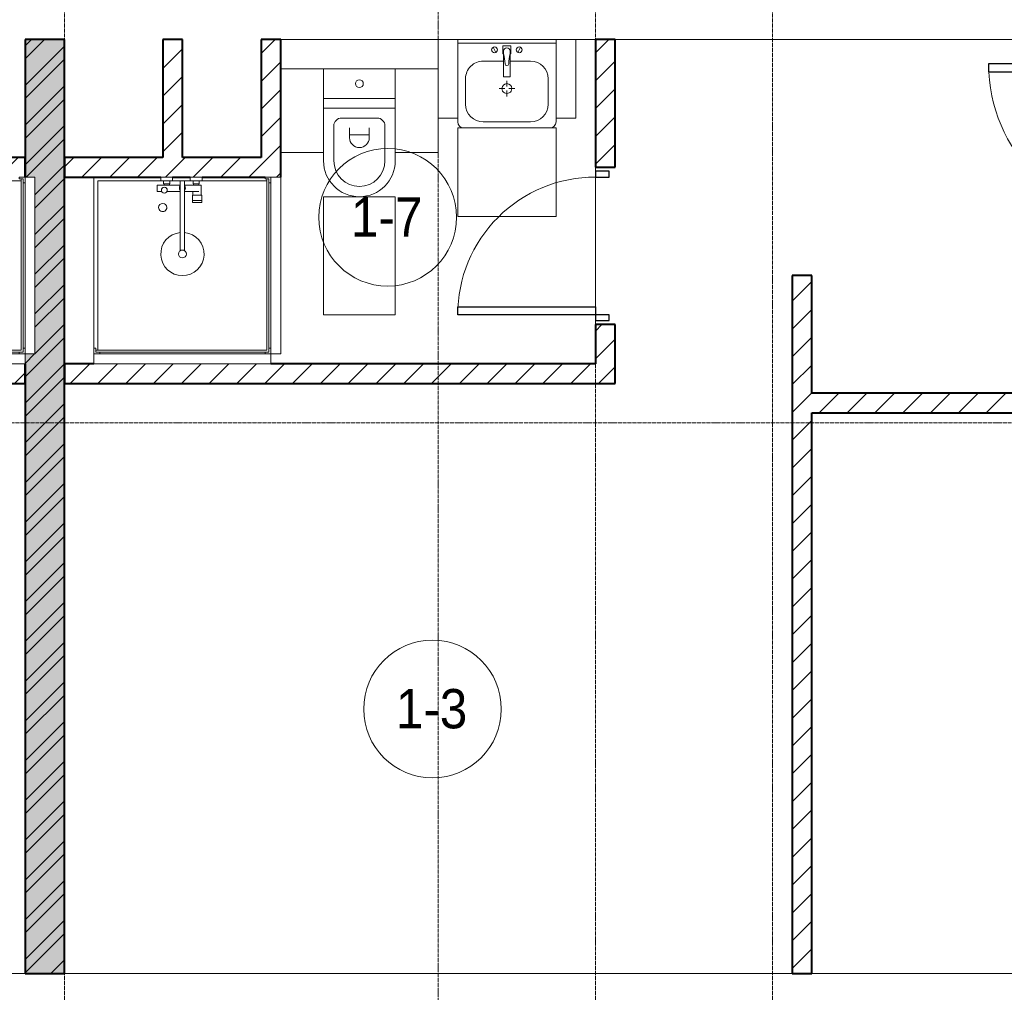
# Model space of a CAD drawing. Header units: millimetres. Extents: x 110168 to 197584, y 7718 to 235556.
# Tile 11 of 42: x 122123 to 127130, y 15904 to 20850. Entities that reach past the tile are written whole.
import ezdxf

# ---------------------------------------------------------------- set-up
doc = ezdxf.new("R2010")
doc.units = ezdxf.units.MM
doc.linetypes.add('ADSK_Линия сетки', pattern=[25, 20, -2.5, 0, -2.5])
doc.linetypes.add('Линия сетки', pattern=[25, 20, -2.5, 0, -2.5])
for name, color, linetype, lineweight in [('Двери', 7, 'Continuous', 18), ('Марки помещений', 7, 'Continuous', 20), ('Мебель', 7, 'Continuous', 18), ('Оси', 7, 'Continuous', 9), ('Перекрытия', 7, 'Continuous', 18), ('Сантехнические приборы', 7, 'Continuous', 18), ('Стены разрез', 7, 'Continuous', 40)]:
    doc.layers.add(name, color=color, linetype=linetype, lineweight=lineweight)
doc.styles.add('Arial_3', font='arial.ttf', dxfattribs={"width": 0.9, "height": 200})
pattern_1 = [(45, (0, 0), (-70.71068, 70.71068), [])]

# ---------------------------------------------------------------- blocks, each defined once
blk = doc.blocks.new('MR_Душевой поддон - Санузел с душем_900х900-2638749-МКСС_К4_L26_87_900_')
at = {"layer": 'Сантехнические приборы', "color": 253, "true_color": 0xaaaaaa}
for p, q in [((-100, 870), (-90, 870)), ((-90, 870), (-90, 890)), ((-90, 890), (-70, 890)), ((790, 890), (-90, 890)), ((-90, 890), (-90, 10)), ((-80, 10), (-80, 880)), ((-80, 880), (790, 880)), ((-70, 890), (-70, 900)), ((770, 900), (770, 890)), ((770, 890), (790, 890)), ((780, 880), (780, 20)), ((790, 890), (790, 870)), ((790, 880), (790, 890)), ((790, 870), (800, 870)), ((800, 870), (800, 900)), ((800, 870), (800, 0)), ((338.7, 20), (338.7, 375.1)), ((361.3, 375.1), (361.3, 20)), ((251.9, 129.1), (298.9, 129.1)), ((251.9, 120), (251.9, 129.1)), ((251.9, 120), (298.9, 120)), ((251.9, 92.5), (251.9, 120)), ((298.9, 120), (251.9, 120)), ((298.9, 129.1), (298.9, 120)), ((298.9, 120), (298.9, 92.5)), ((298.9, 92.5), (251.9, 92.5)), ((253.8, 92.5), (296.6, 92.5)), ((253.8, 42), (253.8, 92.5)), ((266.7, 73.7), (338.7, 73.7)), ((296.6, 92.5), (296.6, 73.7)), ((361.3, 73.7), (428.7, 73.7)), ((455.7, 73.7), (479.1, 73.7)), ((479.1, 73.7), (479.1, 42)), ((-90, 30), (-100, 30)), ((-90, 10), (-90, 30)), ((-70, 10), (-90, 10)), ((-90, 10), (-80, 10)), ((250.2, 20), (-80, 20)), ((-70, 0), (-70, 10)), ((250.2, 20), (310, 20)), ((250.2, 0), (250.2, 20)), ((266.7, 42), (253.8, 42)), ((264, 34), (296, 34)), ((264, 20), (264, 34)), ((296, 20), (264, 20)), ((338.7, 42), (266.7, 42)), ((266.7, 42), (293.6, 42)), ((266.7, 34), (266.7, 42)), ((293.6, 34), (266.7, 34)), ((293.6, 42), (293.6, 34)), ((296, 34), (296, 20)), ((338.7, 20), (310, 20)), ((310, 20), (310, 0)), ((361.3, 20), (338.7, 20)), ((479.1, 42), (361.3, 42)), ((400, 20), (361.3, 20)), ((400, 0), (400, 20)), ((400, 20), (459.8, 20)), ((414, 20), (414, 34)), ((414, 34), (446, 34)), ((446, 20), (414, 20)), ((416.4, 34), (416.4, 42)), ((416.4, 42), (443.3, 42)), ((443.3, 34), (416.4, 34)), ((443.3, 42), (443.3, 34)), ((446, 34), (446, 20)), ((780, 20), (459.8, 20)), ((459.8, 20), (459.8, 0)), ((-100, 0), (-70, 0)), ((310, 0), (250.2, 0)), ((459.8, 0), (400, 0))]:
    blk.add_line(p, q, dxfattribs=at)
for centre, radius, start, end in [((350, 391.5), 110, 275.916, 264.084), ((350, 391.5), 20, 0, 180), ((350, 391.5), 20, 180, 0), ((350, 391.5), 20, 235.4667, 304.5333), ((450, 155.2), 20.9, 360, 180), ((450, 155.2), 20.9, 180, 360), ((350, 56.1), 15.5, 137.0093, 222.9907), ((350, 56.1), 15.5, 317.0093, 42.9907), ((442.2, 67.2), 15, 0, 180), ((442.2, 67.2), 15, 154.0483, 25.9517), ((442.2, 67.2), 15, 180, 0)]:
    blk.add_arc(centre, radius, start, end, dxfattribs=at)
blk = doc.blocks.new('MR_Зона обслуживания - MR_Зона обслуживания-2638751-МКСС_К4_L26_87_900_')
at = {"layer": 'Мебель', "lineweight": 9}
for p, q in [((450, 50), (-450, 50)), ((-450, 50), (-450, 0)), ((-450, 0), (450, 0)), ((450, 0), (450, 50))]:
    blk.add_line(p, q, dxfattribs=at)
blk = doc.blocks.new('MR_Унитаз напольный - Санузел с ванной-2515844-МКСС_К4_L26_87_900_')
at = {"layer": 'Сантехнические приборы', "color": 253, "true_color": 0xaaaaaa}
for p, q in [((-182.5, 200), (-182.5, 50)), ((182.5, 200), (-182.5, 200)), ((182.5, 50), (182.5, 200)), ((-182.5, 50), (182.5, 50)), ((182.5, 50), (-182.5, 50)), ((-182.5, 50), (-182.5, 0)), ((-182.5, 0), (182.5, 0)), ((182.5, 0), (182.5, 50)), ((182.5, 0), (-182.5, 0)), ((-182.5, 0), (-182.5, -267.5)), ((-90, -50), (90, -50)), ((182.5, -267.5), (182.5, 0)), ((-130, -267.5), (-130, -90)), ((-50, -150), (-50, -100)), ((50, -100), (50, -150)), ((130, -90), (130, -267.5)), ((-50, -135), (50, -135))]:
    blk.add_line(p, q, dxfattribs=at)
for centre, radius, start, end in [((0, 125), 20, 0, 180), ((0, 125), 20, 180, 0), ((-90, -90), 40, 90, 180), ((90, -90), 40, 360, 90), ((0, -150), 50, 180, 0), ((0, -267.5), 182.5, 180, 360), ((0, -267.5), 130, 180, 0)]:
    blk.add_arc(centre, radius, start, end, dxfattribs=at)
blk = doc.blocks.new('MR_Зона обслуживания - MR_Зона обслуживания-2638726-МКСС_К4_L26_87_900_')
at = {"layer": 'Мебель', "lineweight": 9}
for p, q in [((182.5, 0), (-182.5, 0)), ((-182.5, 0), (-182.5, -600)), ((182.5, -600), (182.5, 0)), ((-182.5, -600), (182.5, -600))]:
    blk.add_line(p, q, dxfattribs=at)
blk = doc.blocks.new('MR_Зона обслуживания - MR_Зона обслуживания-2638729-МКСС_К4_L26_87_900_')
at = {"layer": 'Мебель', "lineweight": 9}
for p, q in [((108.75, 0), (-108.75, 0)), ((108.75, -425), (108.75, -250)), ((-108.75, -425), (108.75, -425))]:
    blk.add_line(p, q, dxfattribs=at)
blk = doc.blocks.new('MR_Зона обслуживания - MR_Зона обслуживания-V9-МКСС_К4_L26_87_900_')
at = {"layer": 'Мебель', "lineweight": 9}
for p, q in [((108.75, 0), (-108.75, 0)), ((-108.75, -425), (108.75, -425))]:
    blk.add_line(p, q, dxfattribs=at)
blk = doc.blocks.new('MR_Тумба-Умывальник с зеркалом - Тумба-умывальник_500-2638752-МКСС_К4_L26_87_900_')
at = {"layer": 'Сантехнические приборы', "color": 253, "true_color": 0xaaaaaa}
for p, q in [((-250, 400), (-250, 420)), ((-120, 420), (120, 420)), ((250, 420), (250, 400)), ((-210, 200), (-210, 330)), ((210, 330), (210, 200)), ((0, 290), (0, 260)), ((-10, 250), (-40, 250)), ((0, 210), (0, 240)), ((40, 250), (10, 250)), ((-17, 73.1), (-17, 187.9)), ((-14, 190.9), (14, 190.9)), ((17, 187.9), (17, 73.1)), ((-17, 110), (-120, 110)), ((120, 110), (17, 110)), ((-69.7, 39.8), (-55.6, 66.3)), ((-20, 73.1), (-17, 73.1)), ((-20, 33.1), (-20, 73.1)), ((-17, 60), (-17, 73.1)), ((17, 73.1), (17, 60)), ((17, 73.1), (20, 73.1)), ((20, 73.1), (20, 33.1)), ((69.7, 39.8), (55.6, 66.3)), ((-250, 20), (250, 20)), ((250, 0), (-250, 0)), ((20, 33.1), (-20, 33.1))]:
    blk.add_line(p, q, dxfattribs=at)
for centre, radius, start, end in [((-220, 420), 30, 90, 180), ((-120, 330), 90, 90, 180), ((120, 330), 90, 0, 90), ((220, 420), 30, 0, 90), ((0, 250), 25, 360, 180), ((0, 250), 25, 180, 360), ((-120, 200), 90, 180, 270), ((-14, 187.9), 3, 90, 180), ((-14, 187.9), 3, 105, 165), ((14, 187.9), 3, 0, 90), ((14, 187.9), 3, 15, 75), ((120, 200), 90, 270, 0), ((-217.6, 129.9), 208.5, 344.1823, 358.4054), ((0, 124.1), 9.19, 0, 180), ((217.6, 129.9), 208.5, 181.5946, 195.8177), ((-62.7, 53.1), 15, 0, 180), ((-62.7, 53.1), 15, 180, 0), ((0, 60), 17, 180, 0), ((62.7, 53.1), 15, 0, 180), ((62.7, 53.1), 15, 180, 0)]:
    blk.add_arc(centre, radius, start, end, dxfattribs=at)
blk = doc.blocks.new('MR_Зона обслуживания - MR_Зона обслуживания-2638754-МКСС_К4_L26_87_900_')
at = {"layer": 'Мебель', "lineweight": 9}
for p, q in [((250, 450), (-250, 450)), ((-250, 450), (-250, 0)), ((250, 0), (250, 450)), ((-250, 0), (250, 0))]:
    blk.add_line(p, q, dxfattribs=at)
blk = doc.blocks.new('MR_Зона обслуживания - MR_Зона обслуживания-V10-МКСС_К4_L26_87_900_')
at = {"layer": 'Мебель', "lineweight": 9}
for p, q in [((50, 400), (-50, 400)), ((-50, 400), (-50, 0)), ((50, 0), (50, 400)), ((-50, 0), (50, 0))]:
    blk.add_line(p, q, dxfattribs=at)
blk = doc.blocks.new('A_DOR_Door - Вн_3_Одинарная_900x2100-3011773-МКСС_К4_L26_87_900_')
at = {"layer": 'Двери', "color": 253, "lineweight": 30, "true_color": 0xaaaaaa}
for p, q in [((-430, 20), (-400, 20)), ((-430, -50), (-430, 20)), ((-400, 20), (-400, -50)), ((400, -50), (400, 20)), ((400, 20), (430, 20)), ((430, 20), (430, -50)), ((-400, -50), (-430, -50)), ((-400, -50), (-400, -850)), ((-360, -50), (-400, -50)), ((-400, -50), (-400, -850)), ((-360, -850), (-360, -50)), ((430, -50), (400, -50)), ((-400, -850), (-360, -850))]:
    blk.add_line(p, q, dxfattribs=at)
at = {"layer": 'Двери', "color": 254, "lineweight": 9, "true_color": 0xd4d4d4}
blk.add_arc((-400, -50), 800, 270, 0, dxfattribs=at)
blk = doc.blocks.new('A_DOR_Door - Вн_3_Одинарная_800x2100-3010512-МКСС_К4_L26_87_900_')
at = {"layer": 'Двери', "color": 253, "lineweight": 30, "true_color": 0xaaaaaa}
for p, q in [((-350, 50), (-350, 750)), ((-350, 750), (-310, 750)), ((-350, 50), (-350, 750)), ((-310, 750), (-310, 50)), ((-380, 50), (-380, -20)), ((-350, 50), (-380, 50)), ((-310, 50), (-350, 50)), ((-350, -20), (-350, 50)), ((380, 50), (350, 50)), ((350, 50), (350, -20)), ((380, -20), (380, 50)), ((-380, -20), (-350, -20)), ((350, -20), (380, -20))]:
    blk.add_line(p, q, dxfattribs=at)
at = {"layer": 'Двери', "color": 254, "lineweight": 9, "true_color": 0xd4d4d4}
blk.add_arc((-350, 50), 700, 360, 90, dxfattribs=at)
blk = doc.blocks.new('135_SLK_K4_AR_rvt-1-МКСС_К4_L26_87_900_')
at = {"layer": 'Стены разрез', "lineweight": 9, "true_color": 0xaaaaaa}
h = blk.add_hatch(dxfattribs=at)
h.set_pattern_fill('FP_2', color=253, style=0, pattern_type=2)
h.set_pattern_definition([(50, (0, 0), (218.62117, -19.1268), [22.86, -251.46]), (355, (0, 0), (-42.29187, 229.2684), [18.288, -201.168]), (100.451, (18.22, -1.6), (176.33107, 210.13963), [19.428, -213.708]), (46.184, (0, 60.96), (325.29495, -50.45164), [34.29, -377.19]), (96.636, (27.1, 56.76), (284.883, 296.91266), [29.142, -320.562]), (351.184, (0, 60.96), (284.8858, 296.9107), [27.432, -301.752]), (21, (30.48, 45.72), (181.93753, -122.71832), [22.86, -251.46]), (326, (30.48, 45.72), (74.16223, 221.0262), [18.288, -201.168]), (71.451, (45.64, 35.5), (256.10035, 98.30526), [19.428, -213.708]), (37.5, (0, 0), (3.70639, 101.465895), [3.353, -195.377, 3.353, -200.863, -201.93]), (37.5, (0, 0), (3.70639, 101.465895), [-402.946, 3.353, -198.577]), (7.5, (0, 0), (80.18358, 120.21653), [3.353, -113.081, 3.353, -190.805, -76.962]), (7.5, (0, 0), (80.18358, 120.21653), [-310.591, 3.353, -73.609]), (327.5, (-67.97, 0), (162.708646, -6.87497), [3.353, -72.847, 3.353, -234.391, -315.468]), (327.5, (-67.97, 0), (162.708646, -6.87497), [-313.944, 3.353, -312.115]), (317.5, (-98.45, 0), (177.75468, 30.51183), [3.353, -95.707, 3.353, -154.534, -224.028]), (317.5, (-98.45, 0), (177.75468, 30.51183), [-256.946, 3.353, -220.675])])
h.paths.add_polyline_path([(122350, 16000), (122350, 20750), (122150, 20750), (122150, 20050), (122200, 20050), (122200, 19150), (122150, 19150), (122150, 16000)])
h = blk.add_hatch(dxfattribs=at)
h.set_pattern_fill('FP_3', color=253, style=0, pattern_type=2)
h.set_pattern_definition([(45, (0, 0), (-101.02788, 101.02788), []), (45, (67.35, 0), (-101.02788, 101.02788), [])])
h.paths.add_polyline_path([(122350, 16000), (122350, 20750), (122150, 20750), (122150, 20050), (122200, 20050), (122200, 19150), (122150, 19150), (122150, 16000)])
h = blk.add_hatch(dxfattribs=at)
h.set_pattern_fill('FP_1', color=253, style=0, pattern_type=2)
h.set_pattern_definition(pattern_1)
h.paths.add_polyline_path([(122950, 20150), (122950, 20750), (122850, 20750), (122850, 20150)])
h = blk.add_hatch(dxfattribs=at)
h.set_pattern_fill('FP_1', color=253, style=0, pattern_type=2)
h.set_pattern_definition(pattern_1)
h.paths.add_polyline_path([(123450, 20150), (123450, 20750), (123350, 20750), (123350, 20150)])
h = blk.add_hatch(dxfattribs=at)
h.set_pattern_fill('FP_1', color=253, style=0, pattern_type=2)
h.set_pattern_definition(pattern_1)
h.paths.add_polyline_path([(125150, 19100), (125150, 19300), (125050, 19300), (125050, 19100)])
h.paths.add_polyline_path([(125050, 20100), (125150, 20100), (125150, 20750), (125050, 20750), (125050, 20564.1)])
h = blk.add_hatch(dxfattribs=at)
h.set_pattern_fill('FP_1', color=253, style=0, pattern_type=2)
h.set_pattern_definition(pattern_1)
h.paths.add_polyline_path([(121740, 20050), (122150, 20050), (122150, 20150), (121050, 20150), (121050, 20050), (121679.1, 20050)])
h = blk.add_hatch(dxfattribs=at)
h.set_pattern_fill('FP_1', color=253, style=0, pattern_type=2)
h.set_pattern_definition(pattern_1)
h.paths.add_polyline_path([(123390, 20050), (123450, 20050), (123450, 20150), (122350, 20150), (122350, 20050), (123370, 20050)])
h = blk.add_hatch(dxfattribs=at)
h.set_pattern_fill('FP_1', color=253, style=0, pattern_type=2)
h.set_pattern_definition(pattern_1)
h.paths.add_polyline_path([(126150, 16000), (126150, 19550), (126050, 19550), (126050, 16000)])
h = blk.add_hatch(dxfattribs=at)
h.set_pattern_fill('FP_1', color=253, style=0, pattern_type=2)
h.set_pattern_definition(pattern_1)
h.paths.add_polyline_path([(122150, 19000), (122150, 19100), (118950, 19100), (118950, 19000), (121250, 19000)])
h = blk.add_hatch(dxfattribs=at)
h.set_pattern_fill('FP_1', color=253, style=0, pattern_type=2)
h.set_pattern_definition(pattern_1)
h.paths.add_polyline_path([(125150, 19000), (125150, 19100), (122350, 19100), (122350, 19000), (123400, 19000)])
h = blk.add_hatch(dxfattribs=at)
h.set_pattern_fill('FP_1', color=253, style=0, pattern_type=2)
h.set_pattern_definition(pattern_1)
h.paths.add_polyline_path([(127950, 18850), (127950, 18950), (126150, 18950), (126150, 18850)])
at = {"layer": 'Перекрытия', "color": 253, "true_color": 0xaaaaaa}
for p, q in [((124250, 20750), (123450, 20750)), ((124850, 20750), (124350, 20750)), ((125050, 20750), (124950, 20750)), ((127850, 20750), (125150, 20750)), ((125050, 20100), (125050, 20080)), ((125050, 20080), (125050, 20100)), ((125050, 20050), (125050, 19390)), ((125050, 19390), (125050, 20050)), ((125050, 19320), (125050, 19300)), ((125050, 19300), (125050, 19320)), ((118950, 16000), (122150, 16000)), ((122350, 16000), (126050, 16000)), ((126150, 16000), (129650, 16000))]:
    blk.add_line(p, q, dxfattribs=at)
at = {"layer": 'Стены разрез', "color": 253, "true_color": 0xaaaaaa}
for p, q in [((122350, 20750), (122150, 20750)), ((122150, 20750), (122150, 20050)), ((122350, 16000), (122350, 20750)), ((122950, 20750), (122850, 20750)), ((122850, 20750), (122850, 20150)), ((122950, 20150), (122950, 20750)), ((123450, 20750), (123350, 20750)), ((123350, 20750), (123350, 20150)), ((123450, 20150), (123450, 20750)), ((125150, 20750), (125050, 20750)), ((125050, 20750), (125050, 20100)), ((125150, 20100), (125150, 20750)), ((122150, 20150), (121650, 20150)), ((122150, 20050), (122150, 20150)), ((122850, 20150), (122350, 20150)), ((122350, 20150), (122350, 20050)), ((123350, 20150), (122950, 20150)), ((123450, 20050), (123450, 20150)), ((125050, 20100), (125150, 20100)), ((122350, 20050), (122840.2, 20050)), ((122900, 20050), (122990, 20050)), ((123049.8, 20050), (123370, 20050)), ((126050, 19550), (126050, 16000)), ((126150, 19550), (126050, 19550)), ((126150, 18950), (126150, 19550)), ((125150, 19300), (125050, 19300)), ((125050, 19300), (125050, 19100)), ((125150, 19100), (125150, 19300)), ((122150, 19000), (122150, 19100)), ((122150, 19100), (122150, 16000)), ((122500, 19100), (122350, 19100)), ((122350, 19100), (122350, 19000)), ((125050, 19100), (123400, 19100)), ((125150, 19000), (125150, 19100)), ((118950, 19000), (122150, 19000)), ((122350, 19000), (125150, 19000)), ((127850, 18950), (126150, 18950)), ((126150, 16000), (126150, 18850)), ((126150, 18850), (127950, 18850)), ((122150, 16000), (122350, 16000)), ((126050, 16000), (126150, 16000))]:
    blk.add_line(p, q, dxfattribs=at)
at = {"layer": 'Двери', "color": 253, "lineweight": 18, "true_color": 0xaaaaaa}
for name, p, rotation in [('A_DOR_Door - Вн_3_Одинарная_900x2100-3011773-МКСС_К4_L26_87_900_', (127900, 20225), 270), ('A_DOR_Door - Вн_3_Одинарная_800x2100-3010512-МКСС_К4_L26_87_900_', (125100, 19700), 90)]:
    blk.add_blockref(name, p, dxfattribs=dict(at, rotation=rotation))
at = {"layer": 'Мебель', "color": 253, "lineweight": 18, "true_color": 0xaaaaaa}
for name, p, rotation in [('MR_Зона обслуживания - MR_Зона обслуживания-V10-МКСС_К4_L26_87_900_', (124300, 20750), 180), ('MR_Зона обслуживания - MR_Зона обслуживания-V10-МКСС_К4_L26_87_900_', (124900, 20750), 180), ('MR_Зона обслуживания - MR_Зона обслуживания-2638754-МКСС_К4_L26_87_900_', (124600, 20300), 180), ('MR_Зона обслуживания - MR_Зона обслуживания-2638751-МКСС_К4_L26_87_900_', (122150, 19600), 270.0000000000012), ('MR_Зона обслуживания - MR_Зона обслуживания-2638751-МКСС_К4_L26_87_900_', (123400, 19600), 270.0000000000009), ('MR_Зона обслуживания - MR_Зона обслуживания-2638751-МКСС_К4_L26_87_900_', (121700, 19150), 180), ('MR_Зона обслуживания - MR_Зона обслуживания-2638751-МКСС_К4_L26_87_900_', (122950, 19150), 180)]:
    blk.add_blockref(name, p, dxfattribs=dict(at, rotation=rotation))
for name, p in [('MR_Зона обслуживания - MR_Зона обслуживания-V9-МКСС_К4_L26_87_900_', (123558.8, 20600)), ('MR_Зона обслуживания - MR_Зона обслуживания-2638729-МКСС_К4_L26_87_900_', (124141.3, 20600)), ('MR_Зона обслуживания - MR_Зона обслуживания-2638726-МКСС_К4_L26_87_900_', (123850, 19950))]:
    blk.add_blockref(name, p, dxfattribs=at)
at = {"layer": 'Сантехнические приборы', "color": 253, "lineweight": 18, "true_color": 0xaaaaaa, "rotation": 180}
for name, p in [('MR_Тумба-Умывальник с зеркалом - Тумба-умывальник_500-2638752-МКСС_К4_L26_87_900_', (124600, 20750)), ('MR_Душевой поддон - Санузел с душем_900х900-2638749-МКСС_К4_L26_87_900_', (122050, 20050)), ('MR_Душевой поддон - Санузел с душем_900х900-2638749-МКСС_К4_L26_87_900_', (123300, 20050))]:
    blk.add_blockref(name, p, dxfattribs=at)
at = {"layer": 'Сантехнические приборы', "color": 253, "lineweight": 18, "true_color": 0xaaaaaa}
blk.add_blockref('MR_Унитаз напольный - Санузел с ванной-2515844-МКСС_К4_L26_87_900_', (123850, 20400), dxfattribs=at)
blk = doc.blocks.new('050_Марка_Помещение - Номер-620969-МКСС_К4_L26_87_900_')
at = {"layer": 'Марки помещений'}
blk.add_circle((0, 0), 3.5, dxfattribs=at)

msp = doc.modelspace()

# ---------------------------------------------------------------- linework, layer by layer
at = {"layer": 'Оси', "linetype": 'Линия сетки'}
for p, q in [((122350, 12025.7), (122350, 33100)), ((124250, 13295.7), (124250, 33100)), ((125050, 12025.7), (125050, 33100)), ((125950, 12025.7), (125950, 33100))]:
    msp.add_line(p, q, dxfattribs=at)
at = {"layer": 'Оси', "linetype": 'ADSK_Линия сетки'}
msp.add_line((136730, 18800), (110985.5, 18800), dxfattribs=at)

# ---------------------------------------------------------------- block references
at = {"lineweight": 5}
msp.add_blockref('135_SLK_K4_AR_rvt-1-МКСС_К4_L26_87_900_', (0, 0), dxfattribs=at)
at = {"layer": 'Марки помещений', "xscale": 99.99999999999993, "yscale": 99.99999999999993, "zscale": 99.99999999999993}
for p in [(123994.1, 19845.4), (124221.8, 17344.3)]:
    msp.add_blockref('050_Марка_Помещение - Номер-620969-МКСС_К4_L26_87_900_', p, dxfattribs=at)

# ---------------------------------------------------------------- texts
at = {"layer": 'Марки помещений', "lineweight": 9, "char_height": 200, "width": 447.342, "attachment_point": 1, "style": 'Arial_3'}
for s, insert in [('1-7', (123807.6, 19947.1)), ('1-3', (124035.3, 17446.1))]:
    msp.add_mtext(s, dxfattribs=dict(at, insert=insert))

doc.saveas('drawing.dxf')
